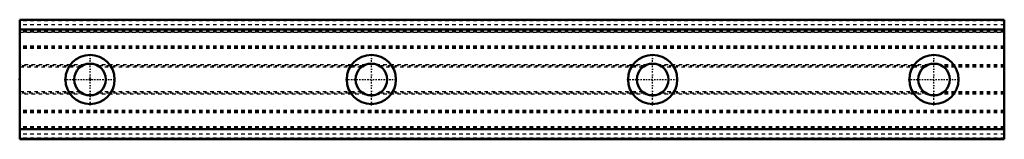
# Model space of a CAD drawing. Header units: millimetres. Extents: x -20 to 260, y -17 to 17.
import ezdxf

# ---------------------------------------------------------------- set-up
doc = ezdxf.new("R2010")
doc.units = ezdxf.units.MM
doc.linetypes.add('Center', pattern=[1.5, 0.45, -0.5, 0.05, -0.5])
doc.linetypes.add('Dashed', pattern=[2, 1, -1])
for name, color, linetype, lineweight in [('2d ConnectionPoints', 7, 'Continuous', 50), ('AM_0', 7, 'Continuous', 50), ('AM_4', 3, 'Continuous', 25), ('AM_7', 7, 'Center', 25), ('AM_9', 6, 'Dashed', 25)]:
    doc.layers.add(name, color=color, linetype=linetype, lineweight=lineweight)

msp = doc.modelspace()

# ---------------------------------------------------------------- linework, layer by layer
at = {"layer": '2d ConnectionPoints'}
for p in [(-20, 0), (0, 0), (0, 0)]:
    msp.add_point(p, dxfattribs=at)
at = {"layer": 'AM_0'}
for p, q in [((260, 17), (-20, 17)), ((-20, 17), (-20, -17)), ((260, 17), (260, -17)), ((-20, -17), (260, -17)), ((260, -17), (-20, -17))]:
    msp.add_line(p, q, dxfattribs=at)
for centre, radius in [((0, 0), 7), ((80, 0), 7), ((160, 0), 7), ((240, 0), 7), ((0, 0), 4.5), ((80, 0), 4.5), ((160, 0), 4.5), ((240, 0), 4.5)]:
    msp.add_circle(centre, radius, dxfattribs=at)
at = {"layer": 'AM_4'}
for p, q in [((260, 16.74), (-20, 16.74)), ((260, 14.32), (-20, 14.32)), ((260, 14.02), (-20, 14.02)), ((260, -14.02), (-20, -14.02)), ((260, -14.32), (-20, -14.32)), ((260, -16.74), (-20, -16.74))]:
    msp.add_line(p, q, dxfattribs=at)
at = {"layer": 'AM_7'}
for p, q in [((0, -7.35), (0, 7.35)), ((80, -7.35), (80, 7.35)), ((160, -7.35), (160, 7.35)), ((240, -7.35), (240, 7.35)), ((-7.35, 0), (7.35, 0)), ((72.65, 0), (87.35, 0)), ((152.65, 0), (167.35, 0)), ((232.65, 0), (247.35, 0))]:
    msp.add_line(p, q, dxfattribs=at)
at = {"layer": 'AM_9'}
for p, q in [((260, 16.71), (-20, 16.71)), ((260, 15.5), (-20, 15.5)), ((260, 14.32), (-20, 14.32)), ((260, 14.24), (-20, 14.24)), ((260, 13.79), (-20, 13.79)), ((260, 13.5), (-20, 13.5)), ((-20, 13.5), (260, 13.5)), ((260, 9.5), (-20, 9.5)), ((260, 9.15), (-20, 9.15)), ((260, 8.79), (-20, 8.79)), ((-1.6, 4.21), (-20, 4.21)), ((-2.32, 3.85), (-20, 3.85)), ((-2.83, 3.5), (-20, 3.5)), ((78.4, 4.21), (1.6, 4.21)), ((77.68, 3.85), (2.32, 3.85)), ((77.17, 3.5), (2.83, 3.5)), ((158.4, 4.21), (81.6, 4.21)), ((157.68, 3.85), (82.32, 3.85)), ((157.17, 3.5), (82.83, 3.5)), ((238.4, 4.21), (161.6, 4.21)), ((237.68, 3.85), (162.32, 3.85)), ((237.17, 3.5), (162.83, 3.5)), ((260, 4.21), (241.6, 4.21)), ((260, 3.85), (242.32, 3.85)), ((260, 3.5), (242.83, 3.5)), ((-2.83, -3.5), (-20, -3.5)), ((-2.32, -3.85), (-20, -3.85)), ((-1.6, -4.21), (-20, -4.21)), ((78.4, -4.21), (1.6, -4.21)), ((77.68, -3.85), (2.32, -3.85)), ((77.17, -3.5), (2.83, -3.5)), ((158.4, -4.21), (81.6, -4.21)), ((157.68, -3.85), (82.32, -3.85)), ((157.17, -3.5), (82.83, -3.5)), ((238.4, -4.21), (161.6, -4.21)), ((237.68, -3.85), (162.32, -3.85)), ((237.17, -3.5), (162.83, -3.5)), ((260, -4.21), (241.6, -4.21)), ((260, -3.85), (242.32, -3.85)), ((260, -3.5), (242.83, -3.5)), ((260, -8.79), (-20, -8.79)), ((260, -9.15), (-20, -9.15)), ((260, -9.5), (-20, -9.5)), ((260, -13.5), (-20, -13.5)), ((260, -13.5), (-20, -13.5)), ((260, -13.79), (-20, -13.79)), ((260, -14.24), (-20, -14.24)), ((260, -14.32), (-20, -14.32)), ((260, -15.5), (-20, -15.5)), ((260, -16.71), (-20, -16.71))]:
    msp.add_line(p, q, dxfattribs=at)

doc.saveas('drawing.dxf')
